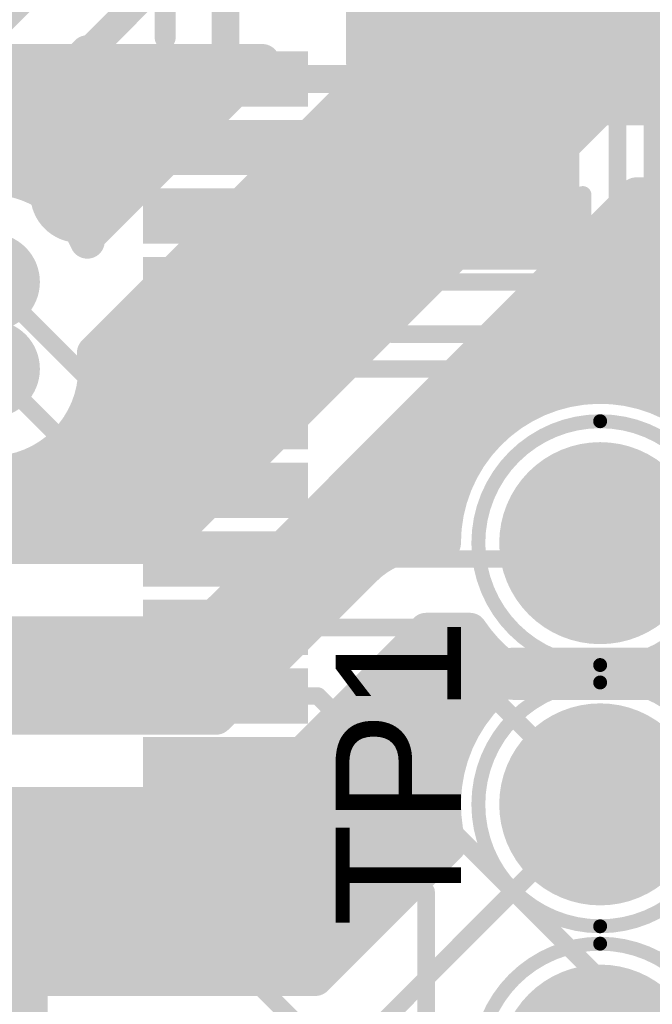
# Model space of a CAD drawing. Extents: x 9.47 to 11.2, y 3.36 to 4.75.
# Tile 17 of 50: x 10.23 to 10.41, y 3.75 to 4.04. Entities that reach past the tile are written whole.
import ezdxf

# ---------------------------------------------------------------- set-up
doc = ezdxf.new("R2010")
doc.units = 0
doc.layers.get('0').update_dxf_attribs({"linetype": 'CONTINUOUS'})
for name, color, linetype in [('BOTTOMLAYER', 5, 'CONTINUOUS'), ('BOTTOMSOLDER', 6, 'CONTINUOUS'), ('MULTILAYER', 9, 'CONTINUOUS'), ('TOPLAYER', 1, 'CONTINUOUS'), ('TOPOVERLAY', 2, 'CONTINUOUS'), ('TOPPASTE', 8, 'CONTINUOUS'), ('TOPSOLDER', 216, 'CONTINUOUS')]:
    doc.layers.add(name, color=color, linetype=linetype)

# ---------------------------------------------------------------- blocks, each defined once
blk = doc.blocks.new('0603C_7')
at = {"layer": 'TOPLAYER'}
for points in [[(-0.0125, 0.015), (-0.0425, 0.015), (-0.0125, -0.015), (-0.0425, -0.015)], [(0.0425, 0.015), (0.0125, 0.015), (0.0425, -0.015), (0.0125, -0.015)]]:
    blk.add_solid(points, dxfattribs=at)
at = {"layer": 'TOPOVERLAY', "const_width": 0.005}
for points in [[(-0.05, 0.02), (-0.05, -0.02)], [(-0.05, 0.02), (-0.025, 0.02)], [(0.025, 0.02), (0.05, 0.02)], [(0.05, 0.02), (0.05, -0.02)], [(-0.05, -0.02), (-0.025, -0.02)], [(0.025, -0.02), (0.05, -0.02)]]:
    blk.add_lwpolyline(points, dxfattribs=at)
at = {"layer": 'TOPOVERLAY', "const_width": 0.0025}
for points in [[(-0.05125, 0.02, 1), (-0.04875, 0.02, 1)], [(-0.05125, 0.02, 1), (-0.04875, 0.02, 1)], [(-0.02625, 0.02, 1), (-0.02375, 0.02, 1)], [(0.02375, 0.02, 1), (0.02625, 0.02, 1)], [(0.04875, 0.02, 1), (0.05125, 0.02, 1)], [(0.04875, 0.02, 1), (0.05125, 0.02, 1)], [(-0.05125, -0.02, 1), (-0.04875, -0.02, 1)], [(-0.05125, -0.02, 1), (-0.04875, -0.02, 1)], [(-0.02625, -0.02, 1), (-0.02375, -0.02, 1)], [(0.02375, -0.02, 1), (0.02625, -0.02, 1)], [(0.04875, -0.02, 1), (0.05125, -0.02, 1)], [(0.04875, -0.02, 1), (0.05125, -0.02, 1)]]:
    blk.add_lwpolyline(points, format="xyb", close=True, dxfattribs=at)
at = {"layer": 'TOPPASTE'}
for points in [[(-0.0125, 0.015), (-0.0425, 0.015), (-0.0125, -0.015), (-0.0425, -0.015)], [(0.0425, 0.015), (0.0125, 0.015), (0.0425, -0.015), (0.0125, -0.015)]]:
    blk.add_solid(points, dxfattribs=at)
at = {"layer": 'TOPSOLDER'}
for points in [[(-0.0085, 0.019), (-0.0465, 0.019), (-0.0085, -0.019), (-0.0465, -0.019)], [(0.0465, 0.019), (0.0085, 0.019), (0.0465, -0.019), (0.0085, -0.019)]]:
    blk.add_solid(points, dxfattribs=at)
blk = doc.blocks.new('TP_46')
at = {"layer": 'BOTTOMSOLDER', "const_width": 0.029}
blk.add_lwpolyline([(-0.0145, 0, 1), (0.0145, 0, 1)], format="xyb", close=True, dxfattribs=at)
at = {"layer": 'MULTILAYER', "const_width": 0.025}
blk.add_lwpolyline([(-0.0125, 0, 1), (0.0125, 0, 1)], format="xyb", close=True, dxfattribs=at)
at = {"layer": 'TOPOVERLAY'}
for points, const_width in [([(0.035, 0, 1), (-0.035, 0, 1)], 0.004), ([(-0.036, 0, 1), (-0.034, 0, 1)], 0.002), ([(0.034, 0, 1), (0.036, 0, 1)], 0.002)]:
    blk.add_lwpolyline(points, format="xyb", close=True, dxfattribs=dict(at, const_width=const_width))
at = {"layer": 'TOPSOLDER', "const_width": 0.029}
blk.add_lwpolyline([(-0.0145, 0, 1), (0.0145, 0, 1)], format="xyb", close=True, dxfattribs=at)
blk = doc.blocks.new('TP_47')
at = {"layer": 'BOTTOMSOLDER', "const_width": 0.029}
blk.add_lwpolyline([(-0.0145, 0, 1), (0.0145, 0, 1)], format="xyb", close=True, dxfattribs=at)
at = {"layer": 'MULTILAYER', "const_width": 0.025}
blk.add_lwpolyline([(-0.0125, 0, 1), (0.0125, 0, 1)], format="xyb", close=True, dxfattribs=at)
at = {"layer": 'TOPOVERLAY'}
for points, const_width in [([(0.035, 0, 1), (-0.035, 0, 1)], 0.004), ([(-0.036, 0, 1), (-0.034, 0, 1)], 0.002), ([(0.034, 0, 1), (0.036, 0, 1)], 0.002)]:
    blk.add_lwpolyline(points, format="xyb", close=True, dxfattribs=dict(at, const_width=const_width))
at = {"layer": 'TOPSOLDER', "const_width": 0.029}
blk.add_lwpolyline([(-0.0145, 0, 1), (0.0145, 0, 1)], format="xyb", close=True, dxfattribs=at)
blk = doc.blocks.new('TP_49')
at = {"layer": 'BOTTOMSOLDER', "const_width": 0.029}
blk.add_lwpolyline([(-0.0145, 0, 1), (0.0145, 0, 1)], format="xyb", close=True, dxfattribs=at)
at = {"layer": 'MULTILAYER', "const_width": 0.025}
blk.add_lwpolyline([(-0.0125, 0, 1), (0.0125, 0, 1)], format="xyb", close=True, dxfattribs=at)
at = {"layer": 'TOPOVERLAY'}
for points, const_width in [([(0.035, 0, 1), (-0.035, 0, 1)], 0.004), ([(-0.036, 0, 1), (-0.034, 0, 1)], 0.002), ([(0.034, 0, 1), (0.036, 0, 1)], 0.002)]:
    blk.add_lwpolyline(points, format="xyb", close=True, dxfattribs=dict(at, const_width=const_width))
at = {"layer": 'TOPSOLDER', "const_width": 0.029}
blk.add_lwpolyline([(-0.0145, 0, 1), (0.0145, 0, 1)], format="xyb", close=True, dxfattribs=at)
blk = doc.blocks.new('LQFP48_50')
at = {"layer": 'TOPLAYER'}
for points in [[(0.187008, 0.104331), (0.187008, 0.112205), (0.147638, 0.104331), (0.147638, 0.112205)], [(0.187008, 0.084646), (0.187008, 0.09252), (0.147638, 0.084646), (0.147638, 0.09252)], [(0.187008, 0.06496), (0.187008, 0.072834), (0.147638, 0.06496), (0.147638, 0.072834)], [(0.187008, 0.045275), (0.187008, 0.053149), (0.147638, 0.045275), (0.147638, 0.053149)], [(0.187008, 0.02559), (0.187008, 0.033464), (0.147638, 0.02559), (0.147638, 0.033464)], [(0.187008, 0.005905), (0.187008, 0.013779), (0.147638, 0.005905), (0.147638, 0.013779)], [(0.187008, -0.013779), (0.187008, -0.005905), (0.147638, -0.013779), (0.147638, -0.005905)], [(0.187008, -0.033464), (0.187008, -0.02559), (0.147638, -0.033464), (0.147638, -0.02559)], [(0.187008, -0.053149), (0.187008, -0.045275), (0.147638, -0.053149), (0.147638, -0.045275)], [(0.187008, -0.072834), (0.187008, -0.06496), (0.147638, -0.072834), (0.147638, -0.06496)], [(0.187008, -0.092519), (0.187008, -0.084645), (0.147638, -0.092519), (0.147638, -0.084645)], [(0.187008, -0.112205), (0.187008, -0.104331), (0.147638, -0.112205), (0.147638, -0.104331)], [(0.10433, -0.187008), (0.112204, -0.187008), (0.10433, -0.147638), (0.112204, -0.147638)]]:
    blk.add_solid(points, dxfattribs=at)
at = {"layer": 'TOPOVERLAY', "const_width": 0.006}
for points in [[(0.15, 0.12), (0.15, 0.15)], [(0.15, -0.15), (0.15, -0.12)], [(0.12, -0.15), (0.15, -0.15)]]:
    blk.add_lwpolyline(points, dxfattribs=at)
at = {"layer": 'TOPOVERLAY', "const_width": 0.003}
for points in [[(0.1485, 0.12, 1), (0.1515, 0.12, 1)], [(0.1485, -0.12, 1), (0.1515, -0.12, 1)], [(0.1185, -0.15, 1), (0.1215, -0.15, 1)], [(0.1485, -0.15, 1), (0.1515, -0.15, 1)], [(0.1485, -0.15, 1), (0.1515, -0.15, 1)]]:
    blk.add_lwpolyline(points, format="xyb", close=True, dxfattribs=at)
at = {"layer": 'TOPPASTE'}
for points in [[(0.187008, 0.104331), (0.187008, 0.112205), (0.147638, 0.104331), (0.147638, 0.112205)], [(0.187008, 0.084646), (0.187008, 0.09252), (0.147638, 0.084646), (0.147638, 0.09252)], [(0.187008, 0.06496), (0.187008, 0.072834), (0.147638, 0.06496), (0.147638, 0.072834)], [(0.187008, 0.045275), (0.187008, 0.053149), (0.147638, 0.045275), (0.147638, 0.053149)], [(0.187008, 0.02559), (0.187008, 0.033464), (0.147638, 0.02559), (0.147638, 0.033464)], [(0.187008, 0.005905), (0.187008, 0.013779), (0.147638, 0.005905), (0.147638, 0.013779)], [(0.187008, -0.013779), (0.187008, -0.005905), (0.147638, -0.013779), (0.147638, -0.005905)], [(0.187008, -0.033464), (0.187008, -0.02559), (0.147638, -0.033464), (0.147638, -0.02559)], [(0.187008, -0.053149), (0.187008, -0.045275), (0.147638, -0.053149), (0.147638, -0.045275)], [(0.187008, -0.072834), (0.187008, -0.06496), (0.147638, -0.072834), (0.147638, -0.06496)], [(0.187008, -0.092519), (0.187008, -0.084645), (0.147638, -0.092519), (0.147638, -0.084645)], [(0.187008, -0.112205), (0.187008, -0.104331), (0.147638, -0.112205), (0.147638, -0.104331)], [(0.10433, -0.187008), (0.112204, -0.187008), (0.10433, -0.147638), (0.112204, -0.147638)]]:
    blk.add_solid(points, dxfattribs=at)
at = {"layer": 'TOPSOLDER'}
for points in [[(0.191008, 0.100331), (0.191008, 0.116205), (0.143638, 0.100331), (0.143638, 0.116205)], [(0.191008, 0.080646), (0.191008, 0.09652), (0.143638, 0.080646), (0.143638, 0.09652)], [(0.191008, 0.06096), (0.191008, 0.076834), (0.143638, 0.06096), (0.143638, 0.076834)], [(0.191008, 0.041275), (0.191008, 0.057149), (0.143638, 0.041275), (0.143638, 0.057149)], [(0.191008, 0.02159), (0.191008, 0.037464), (0.143638, 0.02159), (0.143638, 0.037464)], [(0.191008, 0.001905), (0.191008, 0.017779), (0.143638, 0.001905), (0.143638, 0.017779)], [(0.191008, -0.017779), (0.191008, -0.001905), (0.143638, -0.017779), (0.143638, -0.001905)], [(0.191008, -0.037464), (0.191008, -0.02159), (0.143638, -0.037464), (0.143638, -0.02159)], [(0.191008, -0.057149), (0.191008, -0.041275), (0.143638, -0.057149), (0.143638, -0.041275)], [(0.191008, -0.076834), (0.191008, -0.06096), (0.143638, -0.076834), (0.143638, -0.06096)], [(0.191008, -0.096519), (0.191008, -0.080645), (0.143638, -0.096519), (0.143638, -0.080645)], [(0.191008, -0.116205), (0.191008, -0.100331), (0.143638, -0.116205), (0.143638, -0.100331)], [(0.10033, -0.191008), (0.116204, -0.191008), (0.10033, -0.143638), (0.116204, -0.143638)]]:
    blk.add_solid(points, dxfattribs=at)

msp = doc.modelspace()

# ---------------------------------------------------------------- linework, layer by layer
at = {"layer": 'BOTTOMLAYER'}
for points, const_width in [([(10.254639, 3.939639), (10.3775, 4.0625)], 0.01), ([(10.38, 3.99), (10.38, 4.0625)], 0.01), ([(10.39, 4), (10.39, 4.0625)], 0.01), ([(10.4, 4.01), (10.4, 4.0625)], 0.01), ([(10.41, 4.01), (10.41, 4.0625)], 0.01), ([(10.42, 4.01), (10.42, 4.0625)], 0.01), ([(10.37, 3.98), (10.37, 4.055)], 0.01), ([(10.36, 3.97), (10.36, 4.045)], 0.01), ([(10.355, 4.04), (11.01, 4.04)], 0.01), ([(10.35, 3.96), (10.35, 4.035)], 0.01), ([(10.345, 4.03), (11.004174, 4.03)], 0.01), ([(10.194055, 4.023288), (10.302933, 4.023288)], 0.01), ([(10.23, 3.98958), (10.23, 4.023288)], 0.01), ([(10.24, 3.985981), (10.24, 4.023288)], 0.01), ([(10.25, 3.976583), (10.25, 4.023288)], 0.01), ([(10.252232, 3.972587), (10.302933, 4.023288)], 0.01), ([(10.26, 3.980355), (10.26, 4.023288)], 0.01), ([(10.27, 3.990355), (10.27, 4.023288)], 0.01), ([(10.28, 4.000355), (10.28, 4.023288)], 0.01), ([(10.29, 4.010355), (10.29, 4.023288)], 0.01), ([(10.34, 3.95), (10.34, 4.025)], 0.01), ([(10.189541, 4.02), (10.299645, 4.02)], 0.01), ([(10.335, 4.02), (11.00101, 4.02)], 0.01), ([(10.33, 3.94), (10.33, 4.015)], 0.01), ([(10.08182, 4.01), (10.289645, 4.01)], 0.01), ([(10.274, 3.884), (10.4, 4.01)], 0.01), ([(10.325, 4.01), (10.4, 4.01)], 0.01), ([(10.4, 4.01), (10.958417, 4.01)], 0.01), ([(10.4, 4.01), (10.958417, 4.01)], 0.01), ([(10.32, 3.93), (10.32, 4.005)], 0.01), ([(10.09182, 4), (10.279645, 4)], 0.01), ([(10.315, 4), (10.39, 4)], 0.01), ([(10.31, 3.92), (10.31, 3.995)], 0.01), ([(10.225, 3.99), (10.269645, 3.99)], 0.01), ([(10.305, 3.99), (10.38, 3.99)], 0.01), ([(10.291678, 3.866322), (10.410355, 3.985)], 0.01), ([(10.3, 3.91), (10.3, 3.985)], 0.01), ([(10.41, 3.928875), (10.41, 3.984645)], 0.01), ([(10.410355, 3.985), (10.958417, 3.985)], 0.01), ([(10.42, 3.925311), (10.42, 3.985)], 0.01), ([(10.247361, 3.98), (10.259645, 3.98)], 0.01), ([(10.295, 3.98), (10.37, 3.98)], 0.01), ([(10.405355, 3.98), (10.98818, 3.98)], 0.01), ([(10.29, 3.9), (10.29, 3.975)], 0.01), ([(10.4, 3.93), (10.4, 3.974645)], 0.01), ([(10.285, 3.97), (10.36, 3.97)], 0.01), ([(10.395355, 3.97), (10.97818, 3.97)], 0.01), ([(10.28, 3.89), (10.28, 3.965)], 0.01), ([(10.39, 3.928875), (10.39, 3.964645)], 0.01), ([(10.275, 3.96), (10.35, 3.96)], 0.01), ([(10.385355, 3.96), (10.468417, 3.96)], 0.01), ([(10.27, 3.884), (10.27, 3.955)], 0.01), ([(10.38, 3.925311), (10.38, 3.954645)], 0.01), ([(10.265, 3.95), (10.34, 3.95)], 0.01), ([(10.375355, 3.95), (10.459019, 3.95)], 0.01), ([(10.26, 3.884), (10.26, 3.945)], 0.01), ([(10.37, 3.918541), (10.37, 3.944645)], 0.01), ([(10.255, 3.94), (10.33, 3.94)], 0.01), ([(10.365355, 3.94), (10.45542, 3.94)], 0.01), ([(10.36, 3.905616), (10.36, 3.934645)], 0.01), ([(10.25458, 3.93), (10.32, 3.93)], 0.01), ([(10.355355, 3.93), (10.4, 3.93)], 0.01), ([(10.4, 3.93), (10.45542, 3.93)], 0.01), ([(10.35, 3.885), (10.35, 3.924645)], 0.01), ([(10.250981, 3.92), (10.31, 3.92)], 0.01), ([(10.345355, 3.92), (10.371716, 3.92)], 0.01), ([(10.25, 3.884), (10.25, 3.918417)], 0.01), ([(10.34, 3.882913), (10.34, 3.914645)], 0.01), ([(10.24, 3.884), (10.24, 3.909019)], 0.01), ([(10.241583, 3.91), (10.3, 3.91)], 0.01), ([(10.335355, 3.91), (10.362583, 3.91)], 0.01), ([(10.23, 3.884), (10.23, 3.90542)], 0.01), ([(10.33, 3.875355), (10.33, 3.904645)], 0.01), ([(10.08, 3.9), (10.29, 3.9)], 0.01), ([(10.325355, 3.9), (10.357574, 3.9)], 0.01), ([(10.32, 3.865355), (10.32, 3.894645)], 0.01), ([(10.09, 3.89), (10.28, 3.89)], 0.01), ([(10.315355, 3.89), (10.355279, 3.89)], 0.01), ([(10.35, 3.885), (10.355, 3.885)], 0.01), ([(10.096, 3.884), (10.274, 3.884)], 0.01), ([(10.31, 3.855355), (10.31, 3.884645)], 0.01), ([(10.4, 3.885), (10.66, 3.885)], 0.005), ([(10.305355, 3.88), (10.335, 3.88)], 0.01), ([(10.307322, 3.852678), (10.332322, 3.877678)], 0.01), ([(10.3, 3.845355), (10.3, 3.874645)], 0.01), ([(10.295355, 3.87), (10.324645, 3.87)], 0.01), ([(10.29, 3.835355), (10.29, 3.864791)], 0.01), ([(10.28, 3.835), (10.28, 3.859731)], 0.01), ([(10.281, 3.86), (10.314645, 3.86)], 0.01), ([(10.325, 3.835), (10.35, 3.86)], 0.01), ([(10.35, 3.86), (10.362583, 3.86)], 0.01), ([(10.35, 3.79182), (10.35, 3.86)], 0.01), ([(10.36, 3.830615), (10.36, 3.86)], 0.01), ([(10.096, 3.859), (10.274, 3.859)], 0.01), ([(10.23, 3.835), (10.23, 3.859)], 0.01), ([(10.24, 3.835), (10.24, 3.859)], 0.01), ([(10.25, 3.835), (10.25, 3.859)], 0.01), ([(10.26, 3.835), (10.26, 3.859)], 0.01), ([(10.27, 3.835), (10.27, 3.859)], 0.01), ([(10.289645, 3.835), (10.307322, 3.852678)], 0.01), ([(10.37, 3.843541), (10.37, 3.851459)], 0.01), ([(9.9225, 3.85), (10.304645, 3.85)], 0.01), ([(10.34, 3.78182), (10.34, 3.85)], 0.01), ([(10.34, 3.85), (10.371716, 3.85)], 0.01), ([(10.375125, 3.8475), (10.4575, 3.8475)], 0.015), ([(10.174212, 3.84), (10.294645, 3.84)], 0.01), ([(10.33, 3.84), (10.366459, 3.84)], 0.01), ([(10.33, 3.77182), (10.33, 3.84)], 0.01), ([(10.190795, 3.835), (10.289645, 3.835)], 0.01), ([(10.3, 3.81), (10.325, 3.835)], 0.01), ([(10.32, 3.83), (10.359689, 3.83)], 0.01), ([(10.32, 3.76182), (10.32, 3.83)], 0.01), ([(10.31, 3.82), (10.356125, 3.82)], 0.01), ([(10.31, 3.76), (10.31, 3.82)], 0.01), ([(9.952742, 3.81), (10.3, 3.81)], 0.01), ([(9.952742, 3.81), (10.3, 3.81)], 0.01), ([(10.23, 3.76), (10.23, 3.81)], 0.01), ([(10.24, 3.76), (10.24, 3.81)], 0.01), ([(10.25, 3.76), (10.25, 3.81)], 0.01), ([(10.26, 3.76), (10.26, 3.81)], 0.01), ([(10.27, 3.76), (10.27, 3.81)], 0.01), ([(10.28, 3.76), (10.28, 3.81)], 0.01), ([(10.29, 3.76), (10.29, 3.81)], 0.01), ([(10.3, 3.81), (10.355, 3.81)], 0.01), ([(10.3, 3.76), (10.3, 3.81)], 0.01), ([(10.325, 3.735), (10.4, 3.81)], 0.005), ([(10.07089, 3.8), (10.356125, 3.8)], 0.01), ([(10.31818, 3.76), (10.356533, 3.798353)], 0.01), ([(10.081415, 3.79), (10.34818, 3.79)], 0.01), ([(10.160308, 3.78), (10.33818, 3.78)], 0.01), ([(10.17182, 3.77), (10.32818, 3.77)], 0.01), ([(10.18182, 3.76), (10.31818, 3.76)], 0.01)]:
    msp.add_lwpolyline(points, dxfattribs=dict(at, const_width=const_width))
for points, const_width in [([(10.3525, 4.04, 1), (10.3575, 4.04, 1)], 0.005), ([(10.3475, 4.035, 1), (10.3525, 4.035, 1)], 0.005), ([(10.3425, 4.03, 1), (10.3475, 4.03, 1)], 0.005), ([(10.2275, 4.023288, 1), (10.2325, 4.023288, 1)], 0.005), ([(10.2375, 4.023288, 1), (10.2425, 4.023288, 1)], 0.005), ([(10.2475, 4.023288, 1), (10.2525, 4.023288, 1)], 0.005), ([(10.2575, 4.023288, 1), (10.2625, 4.023288, 1)], 0.005), ([(10.2675, 4.023288, 1), (10.2725, 4.023288, 1)], 0.005), ([(10.2775, 4.023288, 1), (10.2825, 4.023288, 1)], 0.005), ([(10.2875, 4.023288, 1), (10.2925, 4.023288, 1)], 0.005), ([(10.300433, 4.023288, 1), (10.305433, 4.023288, 1)], 0.005), ([(10.300433, 4.023288, 1), (10.305433, 4.023288, 1)], 0.005), ([(10.3375, 4.025, 1), (10.3425, 4.025, 1)], 0.005), ([(10.297145, 4.02, 1), (10.302145, 4.02, 1)], 0.005), ([(10.3325, 4.02, 1), (10.3375, 4.02, 1)], 0.005), ([(10.3275, 4.015, 1), (10.3325, 4.015, 1)], 0.005), ([(10.287145, 4.01, 1), (10.292145, 4.01, 1)], 0.005), ([(10.2875, 4.010355, 1), (10.2925, 4.010355, 1)], 0.005), ([(10.3225, 4.01, 1), (10.3275, 4.01, 1)], 0.005), ([(10.3975, 4.01, 1), (10.4025, 4.01, 1)], 0.005), ([(10.3975, 4.01, 1), (10.4025, 4.01, 1)], 0.005), ([(10.3975, 4.01, 1), (10.4025, 4.01, 1)], 0.005), ([(10.3975, 4.01, 1), (10.4025, 4.01, 1)], 0.005), ([(10.3975, 4.01, 1), (10.4025, 4.01, 1)], 0.005), ([(10.4075, 4.01, 1), (10.4125, 4.01, 1)], 0.005), ([(10.3175, 4.005, 1), (10.3225, 4.005, 1)], 0.005), ([(10.277145, 4, 1), (10.282145, 4, 1)], 0.005), ([(10.2775, 4.000355, 1), (10.2825, 4.000355, 1)], 0.005), ([(10.3125, 4, 1), (10.3175, 4, 1)], 0.005), ([(10.3875, 4, 1), (10.3925, 4, 1)], 0.005), ([(10.3875, 4, 1), (10.3925, 4, 1)], 0.005), ([(10.3075, 3.995, 1), (10.3125, 3.995, 1)], 0.005), ([(10.2275, 3.98958, 1), (10.2325, 3.98958, 1)], 0.005), ([(10.267145, 3.99, 1), (10.272145, 3.99, 1)], 0.005), ([(10.2675, 3.990355, 1), (10.2725, 3.990355, 1)], 0.005), ([(10.3025, 3.99, 1), (10.3075, 3.99, 1)], 0.005), ([(10.3775, 3.99, 1), (10.3825, 3.99, 1)], 0.005), ([(10.3775, 3.99, 1), (10.3825, 3.99, 1)], 0.005), ([(10.2375, 3.985981, 1), (10.2425, 3.985981, 1)], 0.005), ([(10.2975, 3.985, 1), (10.3025, 3.985, 1)], 0.005), ([(10.4075, 3.984645, 1), (10.4125, 3.984645, 1)], 0.005), ([(10.407855, 3.985, 1), (10.412855, 3.985, 1)], 0.005), ([(10.407855, 3.985, 1), (10.412855, 3.985, 1)], 0.005), ([(10.244861, 3.98, 1), (10.249861, 3.98, 1)], 0.005), ([(10.257145, 3.98, 1), (10.262145, 3.98, 1)], 0.005), ([(10.2575, 3.980355, 1), (10.2625, 3.980355, 1)], 0.005), ([(10.2925, 3.98, 1), (10.2975, 3.98, 1)], 0.005), ([(10.3675, 3.98, 1), (10.3725, 3.98, 1)], 0.005), ([(10.3675, 3.98, 1), (10.3725, 3.98, 1)], 0.005), ([(10.402855, 3.98, 1), (10.407855, 3.98, 1)], 0.005), ([(10.2475, 3.976583, 1), (10.2525, 3.976583, 1)], 0.005), ([(10.249732, 3.972587, 1), (10.254732, 3.972587, 1)], 0.005), ([(10.249732, 3.972587, 1), (10.254732, 3.972587, 1)], 0.005), ([(10.2875, 3.975, 1), (10.2925, 3.975, 1)], 0.005), ([(10.3975, 3.974645, 1), (10.4025, 3.974645, 1)], 0.005), ([(10.2825, 3.97, 1), (10.2875, 3.97, 1)], 0.005), ([(10.3575, 3.97, 1), (10.3625, 3.97, 1)], 0.005), ([(10.3575, 3.97, 1), (10.3625, 3.97, 1)], 0.005), ([(10.392855, 3.97, 1), (10.397855, 3.97, 1)], 0.005), ([(10.2775, 3.965, 1), (10.2825, 3.965, 1)], 0.005), ([(10.3875, 3.964645, 1), (10.3925, 3.964645, 1)], 0.005), ([(10.2725, 3.96, 1), (10.2775, 3.96, 1)], 0.005), ([(10.3475, 3.96, 1), (10.3525, 3.96, 1)], 0.005), ([(10.3475, 3.96, 1), (10.3525, 3.96, 1)], 0.005), ([(10.382855, 3.96, 1), (10.387855, 3.96, 1)], 0.005), ([(10.2675, 3.955, 1), (10.2725, 3.955, 1)], 0.005), ([(10.3775, 3.954645, 1), (10.3825, 3.954645, 1)], 0.005), ([(10.2625, 3.95, 1), (10.2675, 3.95, 1)], 0.005), ([(10.3375, 3.95, 1), (10.3425, 3.95, 1)], 0.005), ([(10.3375, 3.95, 1), (10.3425, 3.95, 1)], 0.005), ([(10.372855, 3.95, 1), (10.377855, 3.95, 1)], 0.005), ([(10.2575, 3.945, 1), (10.2625, 3.945, 1)], 0.005), ([(10.3675, 3.944645, 1), (10.3725, 3.944645, 1)], 0.005), ([(10.252139, 3.939639, 1), (10.257139, 3.939639, 1)], 0.005), ([(10.252139, 3.939639, 1), (10.257139, 3.939639, 1)], 0.005), ([(10.2525, 3.94, 1), (10.2575, 3.94, 1)], 0.005), ([(10.3275, 3.94, 1), (10.3325, 3.94, 1)], 0.005), ([(10.3275, 3.94, 1), (10.3325, 3.94, 1)], 0.005), ([(10.362855, 3.94, 1), (10.367855, 3.94, 1)], 0.005), ([(10.2525, 3.935, 1), (10.2575, 3.935, 1)], 0.005), ([(10.2525, 3.935, 1), (10.2575, 3.935, 1)], 0.005), ([(10.3575, 3.934645, 1), (10.3625, 3.934645, 1)], 0.005), ([(10.25208, 3.93, 1), (10.25708, 3.93, 1)], 0.005), ([(10.3175, 3.93, 1), (10.3225, 3.93, 1)], 0.005), ([(10.3175, 3.93, 1), (10.3225, 3.93, 1)], 0.005), ([(10.352855, 3.93, 1), (10.357855, 3.93, 1)], 0.005), ([(10.3975, 3.93, 1), (10.4025, 3.93, 1)], 0.005), ([(10.3975, 3.93, 1), (10.4025, 3.93, 1)], 0.005), ([(10.3975, 3.93, 1), (10.4025, 3.93, 1)], 0.005), ([(10.3875, 3.928875, 1), (10.3925, 3.928875, 1)], 0.005), ([(10.4075, 3.928875, 1), (10.4125, 3.928875, 1)], 0.005), ([(10.3475, 3.924645, 1), (10.3525, 3.924645, 1)], 0.005), ([(10.3775, 3.925311, 1), (10.3825, 3.925311, 1)], 0.005), ([(10.248481, 3.92, 1), (10.253481, 3.92, 1)], 0.005), ([(10.3075, 3.92, 1), (10.3125, 3.92, 1)], 0.005), ([(10.3075, 3.92, 1), (10.3125, 3.92, 1)], 0.005), ([(10.342855, 3.92, 1), (10.347855, 3.92, 1)], 0.005), ([(10.369216, 3.92, 1), (10.374216, 3.92, 1)], 0.005), ([(10.2475, 3.918417, 1), (10.2525, 3.918417, 1)], 0.005), ([(10.3675, 3.918541, 1), (10.3725, 3.918541, 1)], 0.005), ([(10.3375, 3.914645, 1), (10.3425, 3.914645, 1)], 0.005), ([(10.2375, 3.909019, 1), (10.2425, 3.909019, 1)], 0.005), ([(10.239083, 3.91, 1), (10.244083, 3.91, 1)], 0.005), ([(10.2975, 3.91, 1), (10.3025, 3.91, 1)], 0.005), ([(10.2975, 3.91, 1), (10.3025, 3.91, 1)], 0.005), ([(10.332855, 3.91, 1), (10.337855, 3.91, 1)], 0.005), ([(10.360083, 3.91, 1), (10.365083, 3.91, 1)], 0.005), ([(10.2275, 3.90542, 1), (10.2325, 3.90542, 1)], 0.005), ([(10.3275, 3.904645, 1), (10.3325, 3.904645, 1)], 0.005), ([(10.3575, 3.905616, 1), (10.3625, 3.905616, 1)], 0.005), ([(10.2875, 3.9, 1), (10.2925, 3.9, 1)], 0.005), ([(10.2875, 3.9, 1), (10.2925, 3.9, 1)], 0.005), ([(10.322855, 3.9, 1), (10.327855, 3.9, 1)], 0.005), ([(10.355074, 3.9, 1), (10.360074, 3.9, 1)], 0.005), ([(10.3175, 3.894645, 1), (10.3225, 3.894645, 1)], 0.005), ([(10.2775, 3.89, 1), (10.2825, 3.89, 1)], 0.005), ([(10.2775, 3.89, 1), (10.2825, 3.89, 1)], 0.005), ([(10.312855, 3.89, 1), (10.317855, 3.89, 1)], 0.005), ([(10.352779, 3.89, 1), (10.357779, 3.89, 1)], 0.005), ([(10.3475, 3.885, 1), (10.3525, 3.885, 1)], 0.005), ([(10.3475, 3.885, 1), (10.3525, 3.885, 1)], 0.005), ([(10.3475, 3.885, 1), (10.3525, 3.885, 1)], 0.005), ([(10.3475, 3.885, 1), (10.3525, 3.885, 1)], 0.005), ([(10.3525, 3.885, 1), (10.3575, 3.885, 1)], 0.005), ([(10.3525, 3.885, 1), (10.3575, 3.885, 1)], 0.005), ([(10.2275, 3.884, 1), (10.2325, 3.884, 1)], 0.005), ([(10.2375, 3.884, 1), (10.2425, 3.884, 1)], 0.005), ([(10.2475, 3.884, 1), (10.2525, 3.884, 1)], 0.005), ([(10.2575, 3.884, 1), (10.2625, 3.884, 1)], 0.005), ([(10.2675, 3.884, 1), (10.2725, 3.884, 1)], 0.005), ([(10.2715, 3.884, 1), (10.2765, 3.884, 1)], 0.005), ([(10.2715, 3.884, 1), (10.2765, 3.884, 1)], 0.005), ([(10.3075, 3.884645, 1), (10.3125, 3.884645, 1)], 0.005), ([(10.3375, 3.882913, 1), (10.3425, 3.882913, 1)], 0.005), ([(10.39875, 3.885, 1), (10.40125, 3.885, 1)], 0.0025), ([(10.302855, 3.88, 1), (10.307855, 3.88, 1)], 0.005), ([(10.3325, 3.88, 1), (10.3375, 3.88, 1)], 0.005), ([(10.329822, 3.877678, 1), (10.334822, 3.877678, 1)], 0.005), ([(10.329822, 3.877678, 1), (10.334822, 3.877678, 1)], 0.005), ([(10.329822, 3.877678, 1), (10.334822, 3.877678, 1)], 0.005), ([(10.2975, 3.874645, 1), (10.3025, 3.874645, 1)], 0.005), ([(10.3275, 3.875355, 1), (10.3325, 3.875355, 1)], 0.005), ([(10.292855, 3.87, 1), (10.297855, 3.87, 1)], 0.005), ([(10.322145, 3.87, 1), (10.327145, 3.87, 1)], 0.005), ([(10.289178, 3.866322, 1), (10.294178, 3.866322, 1)], 0.005), ([(10.289178, 3.866322, 1), (10.294178, 3.866322, 1)], 0.005), ([(10.289178, 3.866322, 1), (10.294178, 3.866322, 1)], 0.005), ([(10.3175, 3.865355, 1), (10.3225, 3.865355, 1)], 0.005), ([(10.2875, 3.864791, 1), (10.2925, 3.864791, 1)], 0.005), ([(10.2775, 3.859731, 1), (10.2825, 3.859731, 1)], 0.005), ([(10.2785, 3.86, 1), (10.2835, 3.86, 1)], 0.005), ([(10.312145, 3.86, 1), (10.317145, 3.86, 1)], 0.005), ([(10.3475, 3.86, 1), (10.3525, 3.86, 1)], 0.005), ([(10.3475, 3.86, 1), (10.3525, 3.86, 1)], 0.005), ([(10.3475, 3.86, 1), (10.3525, 3.86, 1)], 0.005), ([(10.3575, 3.86, 1), (10.3625, 3.86, 1)], 0.005), ([(10.360083, 3.86, 1), (10.365083, 3.86, 1)], 0.005), ([(10.360083, 3.86, 1), (10.365083, 3.86, 1)], 0.005), ([(10.2275, 3.859, 1), (10.2325, 3.859, 1)], 0.005), ([(10.2375, 3.859, 1), (10.2425, 3.859, 1)], 0.005), ([(10.2475, 3.859, 1), (10.2525, 3.859, 1)], 0.005), ([(10.2575, 3.859, 1), (10.2625, 3.859, 1)], 0.005), ([(10.2675, 3.859, 1), (10.2725, 3.859, 1)], 0.005), ([(10.2715, 3.859, 1), (10.2765, 3.859, 1)], 0.005), ([(10.2715, 3.859, 1), (10.2765, 3.859, 1)], 0.005), ([(10.2715, 3.859, 1), (10.2765, 3.859, 1)], 0.005), ([(10.3075, 3.855355, 1), (10.3125, 3.855355, 1)], 0.005), ([(10.304822, 3.852678, 1), (10.309822, 3.852678, 1)], 0.005), ([(10.304822, 3.852678, 1), (10.309822, 3.852678, 1)], 0.005), ([(10.3675, 3.851459, 1), (10.3725, 3.851459, 1)], 0.005), ([(10.302145, 3.85, 1), (10.307145, 3.85, 1)], 0.005), ([(10.3375, 3.85, 1), (10.3425, 3.85, 1)], 0.005), ([(10.3375, 3.85, 1), (10.3425, 3.85, 1)], 0.005), ([(10.369216, 3.85, 1), (10.374216, 3.85, 1)], 0.005), ([(10.371375, 3.8475, 1), (10.378875, 3.8475, 1)], 0.0075), ([(10.2975, 3.845355, 1), (10.3025, 3.845355, 1)], 0.005), ([(10.372625, 3.8475, 1), (10.377625, 3.8475, 1)], 0.005), ([(10.372625, 3.8475, 1), (10.377625, 3.8475, 1)], 0.005), ([(10.3675, 3.843541, 1), (10.3725, 3.843541, 1)], 0.005), ([(10.292145, 3.84, 1), (10.297145, 3.84, 1)], 0.005), ([(10.3275, 3.84, 1), (10.3325, 3.84, 1)], 0.005), ([(10.3275, 3.84, 1), (10.3325, 3.84, 1)], 0.005), ([(10.363959, 3.84, 1), (10.368959, 3.84, 1)], 0.005), ([(10.2275, 3.835, 1), (10.2325, 3.835, 1)], 0.005), ([(10.2375, 3.835, 1), (10.2425, 3.835, 1)], 0.005), ([(10.2475, 3.835, 1), (10.2525, 3.835, 1)], 0.005), ([(10.2575, 3.835, 1), (10.2625, 3.835, 1)], 0.005), ([(10.2675, 3.835, 1), (10.2725, 3.835, 1)], 0.005), ([(10.2775, 3.835, 1), (10.2825, 3.835, 1)], 0.005), ([(10.287145, 3.835, 1), (10.292145, 3.835, 1)], 0.005), ([(10.287145, 3.835, 1), (10.292145, 3.835, 1)], 0.005), ([(10.2875, 3.835355, 1), (10.2925, 3.835355, 1)], 0.005), ([(10.3225, 3.835, 1), (10.3275, 3.835, 1)], 0.005), ([(10.3225, 3.835, 1), (10.3275, 3.835, 1)], 0.005), ([(10.3175, 3.83, 1), (10.3225, 3.83, 1)], 0.005), ([(10.3175, 3.83, 1), (10.3225, 3.83, 1)], 0.005), ([(10.357189, 3.83, 1), (10.362189, 3.83, 1)], 0.005), ([(10.3575, 3.830615, 1), (10.3625, 3.830615, 1)], 0.005), ([(10.3075, 3.82, 1), (10.3125, 3.82, 1)], 0.005), ([(10.3075, 3.82, 1), (10.3125, 3.82, 1)], 0.005), ([(10.353625, 3.82, 1), (10.358625, 3.82, 1)], 0.005), ([(10.2275, 3.81, 1), (10.2325, 3.81, 1)], 0.005), ([(10.2375, 3.81, 1), (10.2425, 3.81, 1)], 0.005), ([(10.2475, 3.81, 1), (10.2525, 3.81, 1)], 0.005), ([(10.2575, 3.81, 1), (10.2625, 3.81, 1)], 0.005), ([(10.2675, 3.81, 1), (10.2725, 3.81, 1)], 0.005), ([(10.2775, 3.81, 1), (10.2825, 3.81, 1)], 0.005), ([(10.2875, 3.81, 1), (10.2925, 3.81, 1)], 0.005), ([(10.2975, 3.81, 1), (10.3025, 3.81, 1)], 0.005), ([(10.2975, 3.81, 1), (10.3025, 3.81, 1)], 0.005), ([(10.2975, 3.81, 1), (10.3025, 3.81, 1)], 0.005), ([(10.2975, 3.81, 1), (10.3025, 3.81, 1)], 0.005), ([(10.2975, 3.81, 1), (10.3025, 3.81, 1)], 0.005), ([(10.3525, 3.81, 1), (10.3575, 3.81, 1)], 0.005), ([(10.39875, 3.81, 1), (10.40125, 3.81, 1)], 0.0025), ([(10.353625, 3.8, 1), (10.358625, 3.8, 1)], 0.005), ([(10.354033, 3.798353, 1), (10.359033, 3.798353, 1)], 0.005), ([(10.354033, 3.798353, 1), (10.359033, 3.798353, 1)], 0.005), ([(10.3475, 3.79182, 1), (10.3525, 3.79182, 1)], 0.005), ([(10.34568, 3.79, 1), (10.35068, 3.79, 1)], 0.005), ([(10.3375, 3.78182, 1), (10.3425, 3.78182, 1)], 0.005), ([(10.33568, 3.78, 1), (10.34068, 3.78, 1)], 0.005), ([(10.3275, 3.77182, 1), (10.3325, 3.77182, 1)], 0.005), ([(10.32568, 3.77, 1), (10.33068, 3.77, 1)], 0.005), ([(10.3175, 3.76182, 1), (10.3225, 3.76182, 1)], 0.005), ([(10.2275, 3.76, 1), (10.2325, 3.76, 1)], 0.005), ([(10.2375, 3.76, 1), (10.2425, 3.76, 1)], 0.005), ([(10.2475, 3.76, 1), (10.2525, 3.76, 1)], 0.005), ([(10.2575, 3.76, 1), (10.2625, 3.76, 1)], 0.005), ([(10.2675, 3.76, 1), (10.2725, 3.76, 1)], 0.005), ([(10.2775, 3.76, 1), (10.2825, 3.76, 1)], 0.005), ([(10.2875, 3.76, 1), (10.2925, 3.76, 1)], 0.005), ([(10.2975, 3.76, 1), (10.3025, 3.76, 1)], 0.005), ([(10.3075, 3.76, 1), (10.3125, 3.76, 1)], 0.005), ([(10.31568, 3.76, 1), (10.32068, 3.76, 1)], 0.005), ([(10.31568, 3.76, 1), (10.32068, 3.76, 1)], 0.005)]:
    msp.add_lwpolyline(points, format="xyb", close=True, dxfattribs=dict(at, const_width=const_width))
at = {"layer": 'BOTTOMLAYER', "const_width": 0.01}
for points in [[(10.205157, 3.9825, -0.501867), (10.252232, 3.972587)], [(10.254639, 3.939639, -0.038835), (10.255, 3.935)], [(10.255, 3.935, -0.598235), (10.208417, 3.91)], [(10.355, 3.885, -0.767327), (10.438971, 3.9075)], [(10.332322, 3.877678, -0.198912), (10.35, 3.885)], [(10.332322, 3.877678, -0.198912), (10.35, 3.885)], [(10.291678, 3.866322, -0.198912), (10.274, 3.859)], [(10.291678, 3.866322, -0.198912), (10.274, 3.859)], [(10.375125, 3.8475, -0.099345), (10.362583, 3.86)], [(10.356533, 3.798353, -0.322233), (10.375125, 3.8475)]]:
    msp.add_lwpolyline(points, format="xyb", dxfattribs=at)
at = {"layer": 'BOTTOMSOLDER', "const_width": 0.014}
for points in [[(10.243229, 3.985229, 1), (10.257229, 3.985229, 1)], [(10.218, 3.96, 1), (10.232, 3.96, 1)], [(10.218, 3.935, 1), (10.232, 3.935, 1)]]:
    msp.add_lwpolyline(points, format="xyb", close=True, dxfattribs=at)
at = {"layer": 'TOPLAYER'}
for points, const_width in [([(10.292323, 4.018268), (10.292323, 4.152677)], 0.008), ([(10.34, 4.022583), (10.34, 4.0725)], 0.01), ([(10.34, 4.022583), (10.34, 4.0725)], 0.01), ([(10.415, 3.965), (10.415, 4.060858)], 0.005), ([(10.22, 4.025), (10.25, 4.055)], 0.005), ([(10.405, 3.97), (10.405, 4.055)], 0.005), ([(10.252638, 4.025818), (10.268508, 4.041688)], 0.008), ([(10.332008, 4.022583), (10.332008, 4.042205)], 0.01), ([(10.332008, 4.04), (10.34, 4.04)], 0.01), ([(10.345, 4.0375), (10.375, 4.0375)], 0.01), ([(10.355768, 4.018268), (10.375, 4.0375)], 0.008), ([(10.332008, 4.03), (10.34, 4.03)], 0.01), ([(10.240389, 4.013569), (10.252638, 4.025818)], 0.01), ([(10.252638, 4.02252), (10.252638, 4.025818)], 0.01), ([(10.25, 4.018369), (10.25, 4.02318)], 0.01), ([(10.332008, 4.022583), (10.34, 4.022583)], 0.01), ([(10.226375, 4.003422), (10.241221, 4.018268)], 0.008), ([(10.241221, 4.018268), (10.355768, 4.018268)], 0.008), ([(10.250229, 3.985229), (10.263583, 3.998583)], 0.008), ([(10.263583, 3.998583), (10.358917, 3.998583)], 0.008), ([(10.358917, 3.998583), (10.375, 3.9825)], 0.008), ([(10.25, 3.976583), (10.25, 3.990252)], 0.01), ([(10.252638, 3.983149), (10.252638, 3.990829)], 0.01), ([(10.252638, 3.983149), (10.252638, 3.990829)], 0.01), ([(10.252638, 3.974646), (10.252638, 3.983149)], 0.01), ([(10.252638, 3.974646), (10.252638, 3.983149)], 0.01), ([(10.252638, 3.974646), (10.252638, 3.983149)], 0.01), ([(10.247361, 3.98), (10.252638, 3.98)], 0.01), ([(10.292323, 3.978897), (10.331103, 3.978897)], 0.005), ([(10.331103, 3.978897), (10.35, 3.96)], 0.005), ([(10.395, 3.96), (10.405, 3.97)], 0.005), ([(10.395, 3.945), (10.415, 3.965)], 0.005), ([(10.225, 3.96), (10.265158, 3.919842)], 0.005), ([(10.292323, 3.959212), (10.325788, 3.959212)], 0.005), ([(10.325788, 3.959212), (10.34, 3.945)], 0.005), ([(10.35, 3.96), (10.395, 3.96)], 0.005), ([(10.4, 3.935), (10.425, 3.96)], 0.005), ([(10.34, 3.945), (10.395, 3.945)], 0.005), ([(10.292323, 3.939527), (10.325473, 3.939527)], 0.005), ([(10.325473, 3.939527), (10.33, 3.935)], 0.005), ([(10.225, 3.935), (10.259842, 3.900158)], 0.005), ([(10.33, 3.935), (10.4, 3.935)], 0.005), ([(10.265158, 3.919842), (10.292323, 3.919842)], 0.005), ([(10.292323, 3.92), (10.295, 3.92)], 0.005), ([(10.259842, 3.900158), (10.292323, 3.900158)], 0.005), ([(10.292323, 3.880473), (10.395473, 3.880473)], 0.005), ([(10.292323, 3.860788), (10.349212, 3.860788)], 0.005), ([(10.349212, 3.860788), (10.4, 3.81)], 0.005), ([(10.292323, 3.841103), (10.318897, 3.841103)], 0.005), ([(10.318897, 3.841103), (10.4, 3.76)], 0.005), ([(10.292323, 3.821418), (10.313582, 3.821418)], 0.005), ([(10.313582, 3.821418), (10.35, 3.785)], 0.005), ([(10.292323, 3.767677), (10.292323, 3.801732)], 0.005), ([(10.35, 3.735), (10.35, 3.785)], 0.005), ([(10.292323, 3.767677), (10.425, 3.635)], 0.005), ([(10.4, 3.735), (10.4, 3.76)], 0.005)]:
    msp.add_lwpolyline(points, dxfattribs=dict(at, const_width=const_width))
for points, const_width in [([(10.329508, 4.04, 1), (10.334508, 4.04, 1)], 0.005), ([(10.3375, 4.04, 1), (10.3425, 4.04, 1)], 0.005), ([(10.3425, 4.0375, 1), (10.3475, 4.0375, 1)], 0.005), ([(10.3725, 4.0375, 1), (10.3775, 4.0375, 1)], 0.005), ([(10.373, 4.0375, 1), (10.377, 4.0375, 1)], 0.004), ([(10.329508, 4.03, 1), (10.334508, 4.03, 1)], 0.005), ([(10.3375, 4.03, 1), (10.3425, 4.03, 1)], 0.005), ([(10.250138, 4.025818, 1), (10.255138, 4.025818, 1)], 0.005), ([(10.250138, 4.025818, 1), (10.255138, 4.025818, 1)], 0.005), ([(10.250638, 4.025818, 1), (10.254638, 4.025818, 1)], 0.004), ([(10.2475, 4.02318, 1), (10.2525, 4.02318, 1)], 0.005), ([(10.250138, 4.02252, 1), (10.255138, 4.02252, 1)], 0.005), ([(10.329508, 4.022583, 1), (10.334508, 4.022583, 1)], 0.005), ([(10.329508, 4.022583, 1), (10.334508, 4.022583, 1)], 0.005), ([(10.3375, 4.022583, 1), (10.3425, 4.022583, 1)], 0.005), ([(10.3375, 4.022583, 1), (10.3425, 4.022583, 1)], 0.005), ([(10.3375, 4.022583, 1), (10.3425, 4.022583, 1)], 0.005), ([(10.2475, 4.018369, 1), (10.2525, 4.018369, 1)], 0.005), ([(10.250138, 4.019942, 1), (10.255138, 4.019942, 1)], 0.005), ([(10.250138, 4.019942, 1), (10.255138, 4.019942, 1)], 0.005), ([(10.239221, 4.018268, 1), (10.243221, 4.018268, 1)], 0.004), ([(10.239221, 4.018268, 1), (10.243221, 4.018268, 1)], 0.004), ([(10.243486, 4.014927, 1), (10.248486, 4.014927, 1)], 0.005), ([(10.244112, 4.015554, 1), (10.249112, 4.015554, 1)], 0.005), ([(10.244112, 4.015554, 1), (10.249112, 4.015554, 1)], 0.005), ([(10.290323, 4.018268, 1), (10.294323, 4.018268, 1)], 0.004), ([(10.353768, 4.018268, 1), (10.357768, 4.018268, 1)], 0.004), ([(10.353768, 4.018268, 1), (10.357768, 4.018268, 1)], 0.004), ([(10.237889, 4.013569, 1), (10.242889, 4.013569, 1)], 0.005), ([(10.237889, 4.013569, 1), (10.242889, 4.013569, 1)], 0.005), ([(10.261583, 3.998583, 1), (10.265583, 3.998583, 1)], 0.004), ([(10.261583, 3.998583, 1), (10.265583, 3.998583, 1)], 0.004), ([(10.356917, 3.998583, 1), (10.360917, 3.998583, 1)], 0.004), ([(10.356917, 3.998583, 1), (10.360917, 3.998583, 1)], 0.004), ([(10.247022, 3.990179, 1), (10.252022, 3.990179, 1)], 0.005), ([(10.2475, 3.990252, 1), (10.2525, 3.990252, 1)], 0.005), ([(10.250138, 3.990829, 1), (10.255138, 3.990829, 1)], 0.005), ([(10.250138, 3.990829, 1), (10.255138, 3.990829, 1)], 0.005), ([(10.250138, 3.990829, 1), (10.255138, 3.990829, 1)], 0.005), ([(10.242784, 3.985969, 1), (10.247784, 3.985969, 1)], 0.005), ([(10.242787, 3.985988, 1), (10.247787, 3.985988, 1)], 0.005), ([(10.248229, 3.985229, 1), (10.252229, 3.985229, 1)], 0.004), ([(10.242078, 3.982731, 1), (10.247077, 3.982731, 1)], 0.005), ([(10.242078, 3.982731, 1), (10.247077, 3.982731, 1)], 0.005), ([(10.242078, 3.982731, 1), (10.247077, 3.982731, 1)], 0.005), ([(10.250138, 3.983149, 1), (10.255138, 3.983149, 1)], 0.005), ([(10.250138, 3.983149, 1), (10.255138, 3.983149, 1)], 0.005), ([(10.250138, 3.983149, 1), (10.255138, 3.983149, 1)], 0.005), ([(10.250138, 3.983149, 1), (10.255138, 3.983149, 1)], 0.005), ([(10.250138, 3.983149, 1), (10.255138, 3.983149, 1)], 0.005), ([(10.373, 3.9825, 1), (10.377, 3.9825, 1)], 0.004), ([(10.244861, 3.98, 1), (10.249861, 3.98, 1)], 0.005), ([(10.250138, 3.98, 1), (10.255138, 3.98, 1)], 0.005), ([(10.2475, 3.976583, 1), (10.2525, 3.976583, 1)], 0.005), ([(10.291073, 3.978897, 1), (10.293573, 3.978897, 1)], 0.0025), ([(10.329853, 3.978897, 1), (10.332353, 3.978897, 1)], 0.0025), ([(10.329853, 3.978897, 1), (10.332353, 3.978897, 1)], 0.0025), ([(10.250138, 3.974646, 1), (10.255138, 3.974646, 1)], 0.005), ([(10.250138, 3.974646, 1), (10.255138, 3.974646, 1)], 0.005), ([(10.250138, 3.974646, 1), (10.255138, 3.974646, 1)], 0.005), ([(10.250138, 3.971668, 1), (10.255138, 3.971668, 1)], 0.005), ([(10.40375, 3.97, 1), (10.40625, 3.97, 1)], 0.0025), ([(10.40375, 3.97, 1), (10.40625, 3.97, 1)], 0.0025), ([(10.41375, 3.965, 1), (10.41625, 3.965, 1)], 0.0025), ([(10.41375, 3.965, 1), (10.41625, 3.965, 1)], 0.0025), ([(10.291073, 3.959212, 1), (10.293573, 3.959212, 1)], 0.0025), ([(10.324538, 3.959212, 1), (10.327038, 3.959212, 1)], 0.0025), ([(10.324538, 3.959212, 1), (10.327038, 3.959212, 1)], 0.0025), ([(10.34875, 3.96, 1), (10.35125, 3.96, 1)], 0.0025), ([(10.34875, 3.96, 1), (10.35125, 3.96, 1)], 0.0025), ([(10.39375, 3.96, 1), (10.39625, 3.96, 1)], 0.0025), ([(10.39375, 3.96, 1), (10.39625, 3.96, 1)], 0.0025), ([(10.33875, 3.945, 1), (10.34125, 3.945, 1)], 0.0025), ([(10.33875, 3.945, 1), (10.34125, 3.945, 1)], 0.0025), ([(10.39375, 3.945, 1), (10.39625, 3.945, 1)], 0.0025), ([(10.39375, 3.945, 1), (10.39625, 3.945, 1)], 0.0025), ([(10.291073, 3.939527, 1), (10.293573, 3.939527, 1)], 0.0025), ([(10.324223, 3.939527, 1), (10.326723, 3.939527, 1)], 0.0025), ([(10.324223, 3.939527, 1), (10.326723, 3.939527, 1)], 0.0025), ([(10.32875, 3.935, 1), (10.33125, 3.935, 1)], 0.0025), ([(10.32875, 3.935, 1), (10.33125, 3.935, 1)], 0.0025), ([(10.39875, 3.935, 1), (10.40125, 3.935, 1)], 0.0025), ([(10.39875, 3.935, 1), (10.40125, 3.935, 1)], 0.0025), ([(10.263908, 3.919842, 1), (10.266408, 3.919842, 1)], 0.0025), ([(10.263908, 3.919842, 1), (10.266408, 3.919842, 1)], 0.0025), ([(10.291073, 3.92, 1), (10.293573, 3.92, 1)], 0.0025), ([(10.291073, 3.919842, 1), (10.293573, 3.919842, 1)], 0.0025), ([(10.29375, 3.92, 1), (10.29625, 3.92, 1)], 0.0025), ([(10.258592, 3.900158, 1), (10.261092, 3.900158, 1)], 0.0025), ([(10.258592, 3.900158, 1), (10.261092, 3.900158, 1)], 0.0025), ([(10.291073, 3.900158, 1), (10.293573, 3.900158, 1)], 0.0025), ([(10.291073, 3.880473, 1), (10.293573, 3.880473, 1)], 0.0025), ([(10.394223, 3.880473, 1), (10.396723, 3.880473, 1)], 0.0025), ([(10.291073, 3.860788, 1), (10.293573, 3.860788, 1)], 0.0025), ([(10.347962, 3.860788, 1), (10.350462, 3.860788, 1)], 0.0025), ([(10.347962, 3.860788, 1), (10.350462, 3.860788, 1)], 0.0025), ([(10.291073, 3.841103, 1), (10.293573, 3.841103, 1)], 0.0025), ([(10.317647, 3.841103, 1), (10.320147, 3.841103, 1)], 0.0025), ([(10.317647, 3.841103, 1), (10.320147, 3.841103, 1)], 0.0025), ([(10.291073, 3.821418, 1), (10.293573, 3.821418, 1)], 0.0025), ([(10.312332, 3.821418, 1), (10.314832, 3.821418, 1)], 0.0025), ([(10.312332, 3.821418, 1), (10.314832, 3.821418, 1)], 0.0025), ([(10.39875, 3.81, 1), (10.40125, 3.81, 1)], 0.0025), ([(10.291073, 3.801732, 1), (10.293573, 3.801732, 1)], 0.0025), ([(10.34875, 3.785, 1), (10.35125, 3.785, 1)], 0.0025), ([(10.34875, 3.785, 1), (10.35125, 3.785, 1)], 0.0025), ([(10.291073, 3.767677, 1), (10.293573, 3.767677, 1)], 0.0025), ([(10.291073, 3.767677, 1), (10.293573, 3.767677, 1)], 0.0025), ([(10.39875, 3.76, 1), (10.40125, 3.76, 1)], 0.0025), ([(10.39875, 3.76, 1), (10.40125, 3.76, 1)], 0.0025)]:
    msp.add_lwpolyline(points, format="xyb", close=True, dxfattribs=dict(at, const_width=const_width))
at = {"layer": 'TOPLAYER', "const_width": 0.01}
for points in [[(10.246612, 4.015554, -0.078122), (10.252638, 4.019942)], [(10.246612, 4.015554, -0.078122), (10.252638, 4.019942)], [(10.240389, 4.013569, -0.048107), (10.245986, 4.014927)], [(10.252638, 3.990829, -0.031864), (10.249522, 3.990179)], [(10.245287, 3.985988, -0.033369), (10.244578, 3.982731)], [(10.245284, 3.985969, -0.033174), (10.244578, 3.982731)], [(10.244578, 3.982731, -0.115595), (10.252638, 3.971668)]]:
    msp.add_lwpolyline(points, format="xyb", dxfattribs=at)
at = {"layer": 'TOPSOLDER', "const_width": 0.014}
for points in [[(10.243229, 3.985229, 1), (10.257229, 3.985229, 1)], [(10.218, 3.96, 1), (10.232, 3.96, 1)], [(10.218, 3.935, 1), (10.232, 3.935, 1)]]:
    msp.add_lwpolyline(points, format="xyb", close=True, dxfattribs=at)

# ---------------------------------------------------------------- block references
for name, p, rotation in [('LQFP48_50', (10.125, 3.91), 360), ('0603C_7', (10.375, 4.01), 90), ('TP_47', (10.4, 3.885), 90), ('TP_46', (10.4, 3.81), 90), ('TP_49', (10.4, 3.735), 90)]:
    msp.add_blockref(name, p, dxfattribs=dict(rotation=rotation))

# ---------------------------------------------------------------- texts
at = {"layer": 'TOPOVERLAY'}
msp.add_text('TP1', height=0.036, rotation=90, dxfattribs=at).set_placement((10.36, 3.775))

doc.saveas('drawing.dxf')
